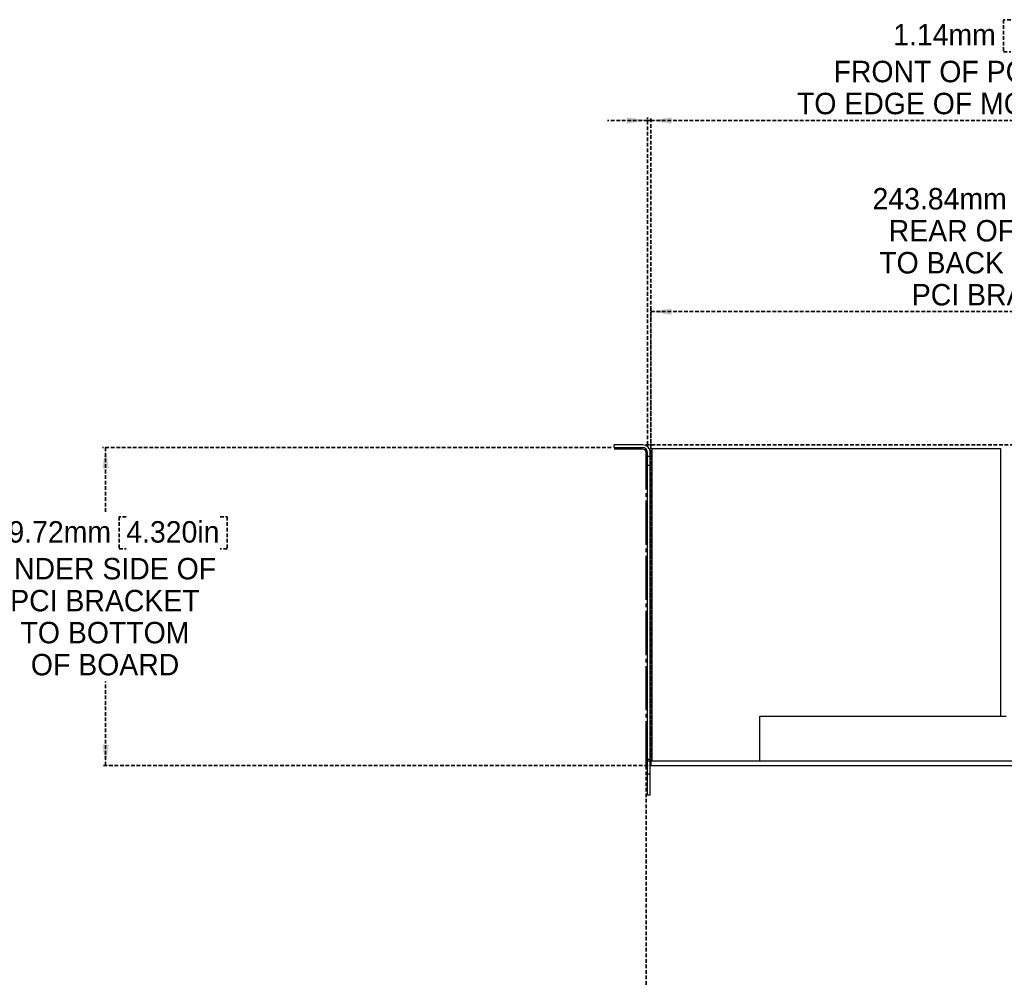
# Model space of a CAD drawing. Header units: millimetres. Extents: x 0 to 1280, y 0 to 1010.
# Tile 9 of 14: x 695 to 1035, y 348 to 681. Entities that reach past the tile are written whole.
import ezdxf

# ---------------------------------------------------------------- set-up
doc = ezdxf.new("R2010")
doc.units = ezdxf.units.MM
for name, pattern in [('SLD-Center', [19.05, 15.24, -1.27, 1.27, -1.27]), ('SLD-Dashed', [1.905, 1.27, -0.635]), ('SLD-Solid', [0])]:
    doc.linetypes.add(name, pattern=pattern)
doc.layers.add('LAYER1', color=179, linetype='SLD-Dashed', lineweight=35)
doc.layers.add('SLD-0', color=179, linetype='SLD-Solid')
doc.styles.add('SLDTEXTSTYLE0', font='ARIAL.TTF', dxfattribs={"width": 0.948})
doc.dimstyles.new('SLDDIMSTYLE4', dxfattribs={"dimtxt": 7.408333, "dimasz": 2.116667, "dimexe": 0, "dimexo": 0.0625, "dimgap": 1.852083, "dimtad": 0, "dimtih": 1, "dimtoh": 1, "dimrnd": 1e-09, "dimzin": 12, "dimdsep": 46, "dimtxsty": 'SLDTEXTSTYLE0', "dimblk1": 'NONE', "dimblk2": 'NONE', "dimsah": 1, "dimcen": 0.09, "dimadec": 0, "dimazin": 3, "dimtfac": 1, "dimtofl": 0, "dimtmove": 0, "dimatfit": 3, "dimldrblk": 'NONE', "dimfxl": 1, "dimfrac": 2, "dimtolj": 1, "dimtzin": 12, "dimarcsym": 0})

# ---------------------------------------------------------------- blocks, each defined once
blk = doc.blocks.new('_D_37')
at = {"layer": 'LAYER1'}
for p, q in [((1039.61, 623.71), (1039.61, 614.33)), ((1039.61, 623.71), (1041.25, 623.71)), ((1078.56, 623.71), (1076.91, 623.71)), ((1078.56, 623.71), (1078.56, 614.33)), ((1039.61, 614.33), (1041.25, 614.33)), ((1078.56, 614.33), (1076.91, 614.33)), ((913.2, 426.33), (913.2, 581.38)), ((1157.04, 426.33), (1157.04, 581.38)), ((913.2, 580.38), (1157.04, 580.38))]:
    blk.add_line(p, q, dxfattribs=at)
for points in [[(913.2, 580.38), (920.39, 579.27), (920.39, 581.49)], [(1157.04, 580.38), (1149.85, 581.49), (1149.85, 579.27)]]:
    blk.add_solid(points, dxfattribs=at)
at = {"layer": 'LAYER1', "attachment_point": 1, "style": 'SLDTEXTSTYLE0'}
for s, insert, char_height in [('243.84mm', (989.67, 623.05), 7.408), ('9.600in', (1042.9, 623.05), 7.408), ('REAR OF BOARD', (995.28, 612.01), 7.4083), ('TO BACK SIDE OF ', (991.99, 600.97), 7.4083), ('PCI BRACKET', (1003.24, 589.93), 7.4083)]:
    blk.add_mtext(s, dxfattribs=dict(at, insert=insert, char_height=char_height))
blk = doc.blocks.new('_None')
blk = doc.blocks.new('_D_41')
at = {"layer": 'LAYER1', "color": 7}
for p, q in [((899.5, 533.46), (723.96, 533.46)), ((724.96, 533.46), (724.96, 511.21)), ((732.1, 509.57), (729.63, 509.57)), ((729.63, 509.57), (729.63, 498.52)), ((764.47, 509.57), (766.94, 509.57)), ((766.94, 509.57), (766.94, 498.52)), ((729.63, 498.52), (732.1, 498.52)), ((766.94, 498.52), (764.47, 498.52)), ((724.96, 423.75), (724.96, 452.7)), ((912.2, 423.75), (723.96, 423.75))]:
    blk.add_line(p, q, dxfattribs=at)
for points in [[(724.96, 533.46), (723.86, 526.27), (726.07, 526.27)], [(724.96, 423.75), (726.07, 430.94), (723.86, 430.94)]]:
    blk.add_solid(points, dxfattribs=at)
at = {"layer": 'LAYER1', "color": 7, "attachment_point": 1, "style": 'SLDTEXTSTYLE0'}
for s, insert, char_height in [('109.72mm', (680.51, 508.07), 7.408), ('4.320in', (732.1, 508.07), 7.408), ('UNDER SIDE OF', (686.27, 495.38), 7.4083), ('PCI BRACKET', (692.04, 484.34), 7.4083), ('TO BOTTOM', (695.6, 473.3), 7.408), ('OF BOARD', (699.17, 462.25), 7.408)]:
    blk.add_mtext(s, dxfattribs=dict(at, insert=insert, char_height=char_height))
blk = doc.blocks.new('_D_43')
at = {"layer": 'LAYER1', "color": 7}
for p, q in [((1093.41, 534.38), (1093.41, 548.21)), ((911.43, 534.38), (1094.41, 534.38)), ((1093.41, 534.38), (1093.41, 500.99)), ((1100.55, 499.34), (1098.08, 499.34)), ((1098.08, 499.34), (1098.08, 488.3)), ((1132.92, 499.34), (1135.39, 499.34)), ((1135.39, 499.34), (1135.39, 488.3)), ((1098.08, 488.3), (1100.55, 488.3)), ((1135.39, 488.3), (1132.92, 488.3)), ((1093.41, 423.75), (1093.41, 464.56)), ((1093.41, 423.75), (1093.41, 409.92))]:
    blk.add_line(p, q, dxfattribs=at)
for points in [[(1093.41, 534.38), (1094.52, 541.57), (1092.3, 541.57)], [(1093.41, 423.75), (1092.3, 416.56), (1094.52, 416.56)]]:
    blk.add_solid(points, dxfattribs=at)
at = {"layer": 'LAYER1', "color": 7, "attachment_point": 1, "style": 'SLDTEXTSTYLE0'}
for s, insert, char_height in [('110.63mm', (1048.96, 497.85), 7.408), ('4.356in', (1100.55, 497.85), 7.408), ('BOTTOM BOARD TO', (1045.12, 485.16), 7.4083), ('TOP OF PCI BRACKET', (1040.73, 474.11), 7.4083)]:
    blk.add_mtext(s, dxfattribs=dict(at, insert=insert, char_height=char_height))
blk = doc.blocks.new('_D_44')
at = {"layer": 'LAYER1', "color": 7}
for p, q in [((1037.41, 681.16), (1034.94, 681.16)), ((1034.94, 681.16), (1034.94, 670.11)), ((1069.78, 681.16), (1072.25, 681.16)), ((1072.25, 681.16), (1072.25, 670.11)), ((1034.94, 670.11), (1037.41, 670.11)), ((1072.25, 670.11), (1069.78, 670.11)), ((912.06, 646.38), (898.23, 646.38)), ((912.06, 534.46), (912.06, 647.38)), ((912.06, 646.38), (913.2, 646.38)), ((913.2, 424.75), (913.2, 647.38)), ((913.2, 646.38), (1107.92, 646.38))]:
    blk.add_line(p, q, dxfattribs=at)
for points in [[(912.06, 646.38), (904.87, 647.49), (904.87, 645.27)], [(913.2, 646.38), (920.39, 645.27), (920.39, 647.49)]]:
    blk.add_solid(points, dxfattribs=at)
at = {"layer": 'LAYER1', "color": 7, "attachment_point": 1, "style": 'SLDTEXTSTYLE0'}
for s, insert, char_height in [('0.045in', (1037.41, 679.66), 7.408), ('1.14mm', (996.8, 679.66), 7.408), ('FRONT OF PCI BRACKET', (976.22, 666.97), 7.4083), ('TO EDGE OF MOTHER BOARD', (963.6, 655.93), 7.4083)]:
    blk.add_mtext(s, dxfattribs=dict(at, insert=insert, char_height=char_height))

msp = doc.modelspace()

# ---------------------------------------------------------------- linework, layer by layer
at = {"layer": 'LAYER1'}
msp.add_line((911.552, 436.942), (911.552, 347.854), dxfattribs=at)
at = {"layer": 'SLD-0', "color": 7, "linetype": 'SLD-Solid', "lineweight": 25}
for p, q in [((900.503, 533.465), (900.503, 534.379)), ((910.435, 534.379), (900.503, 534.379)), ((900.503, 533.465), (910.282, 533.465)), ((912.06, 530.417), (912.06, 531.687)), ((912.975, 530.417), (912.06, 530.417)), ((912.06, 527.242), (912.06, 530.417)), ((912.975, 530.417), (912.975, 531.839)), ((912.975, 527.242), (912.975, 530.417)), ((913.483, 533.134), (913.483, 425.337)), ((913.483, 533.134), (1033.883, 533.134)), ((1033.883, 533.134), (1033.883, 440.755)), ((912.975, 527.242), (912.06, 527.242)), ((912.06, 425.769), (912.06, 527.242)), ((912.975, 425.769), (912.975, 527.242)), ((912.975, 491.936), (913.483, 491.936)), ((913.483, 484.062), (912.975, 484.062)), ((912.975, 441.898), (913.483, 441.898)), ((950.795, 425.334), (950.795, 440.755)), ((950.795, 440.755), (1035.758, 440.755)), ((913.483, 434.024), (912.975, 434.024)), ((912.975, 425.769), (912.06, 425.769)), ((912.06, 425.337), (912.06, 425.769)), ((912.06, 425.337), (912.975, 425.337)), ((912.06, 425.334), (912.975, 425.334)), ((912.06, 420.689), (912.06, 425.334)), ((912.975, 425.337), (912.975, 425.769)), ((912.975, 420.689), (912.975, 425.334)), ((913.483, 425.337), (913.203, 425.337)), ((913.203, 425.334), (913.203, 425.337)), ((913.203, 425.334), (913.203, 423.749)), ((913.203, 425.334), (1157.043, 425.334)), ((913.483, 425.337), (950.795, 425.337)), ((913.203, 423.749), (1157.043, 423.749)), ((1031.534, 423.724), (1031.534, 423.749)), ((1031.623, 423.724), (1031.623, 423.749)), ((1031.623, 423.724), (1031.982, 423.724)), ((1031.982, 423.724), (1031.982, 423.749)), ((1031.982, 423.724), (1032.566, 423.724)), ((1032.521, 423.724), (1032.521, 423.749)), ((1033.738, 423.724), (1033.738, 423.749)), ((1033.738, 423.724), (1035.123, 423.724)), ((1035.123, 423.724), (1035.123, 423.749)), ((912.975, 420.689), (912.06, 420.689)), ((912.06, 413.45), (912.06, 420.689)), ((912.975, 413.45), (912.975, 420.689)), ((912.975, 413.45), (912.06, 413.45))]:
    msp.add_line(p, q, dxfattribs=at)
at = {"layer": 'SLD-0', "color": 7, "linetype": 'SLD-Center'}
for p, q in [((910.282, 532.957), (900.503, 532.957)), ((911.552, 423.749), (911.552, 531.687))]:
    msp.add_line(p, q, dxfattribs=at)
at = {"layer": 'SLD-0', "color": 7, "linetype": 'SLD-Solid', "lineweight": 25}
for centre, radius in [((910.435, 531.839), 2.54), ((910.282, 531.687), 1.778)]:
    msp.add_arc(centre, radius, 0, 90, dxfattribs=at)
at = {"layer": 'SLD-0', "color": 7, "linetype": 'SLD-Center'}
msp.add_arc((910.282, 531.687), 1.27, 0, 90, dxfattribs=at)

# ---------------------------------------------------------------- dimensions: what is measured, and where the dimension line sits
at = {"layer": 'LAYER1', "color": 7}
dim = msp.add_linear_dim(base=(912.06, 646.379), p1=(913.203, 423.749), p2=(912.06, 533.465), text='<>mm\\PFRONT OF PCI BRACKET\\PTO EDGE OF MOTHER BOARD', dimstyle='SLDDIMSTYLE4', dxfattribs=at)
dim.commit()
dim.dimension.update_dxf_attribs({"geometry": '_D_44', "text_midpoint": (1035.761, 646.379), "dimtype": 160})
at = {"layer": 'LAYER1'}
dim = msp.add_linear_dim(base=(913.203, 580.379), p1=(1157.043, 425.334), p2=(913.203, 425.334), text='<>mm\\PREAR OF BOARD\\PTO BACK SIDE OF \\PPCI BRACKET\\P', dimstyle='SLDDIMSTYLE4', dxfattribs=at)
dim.commit()
dim.dimension.update_dxf_attribs({"geometry": '_D_37', "text_midpoint": (1035.761, 580.379), "dimtype": 160})
at = {"layer": 'LAYER1', "color": 7}
for base, p1, p2, text, picture, middle in [((1093.411, 423.749), (910.435, 534.379), (1157.043, 423.749), '<>mm\\PBOTTOM BOARD TO\\PTOP OF PCI BRACKET', '_D_43', (1093.411, 482.777)), ((724.962, 533.465), (913.203, 423.749), (900.503, 533.465), '<>mm\\PUNDER SIDE OF\\PPCI BRACKET\\PTO BOTTOM\\POF BOARD', '_D_41', (724.962, 481.958))]:
    dim = msp.add_linear_dim(base=base, p1=p1, p2=p2, angle=90, text=text, dimstyle='SLDDIMSTYLE4', dxfattribs=at)
    dim.commit()
    dim.dimension.update_dxf_attribs({"geometry": picture, "text_midpoint": middle, "dimtype": 160})

doc.saveas('drawing.dxf')
